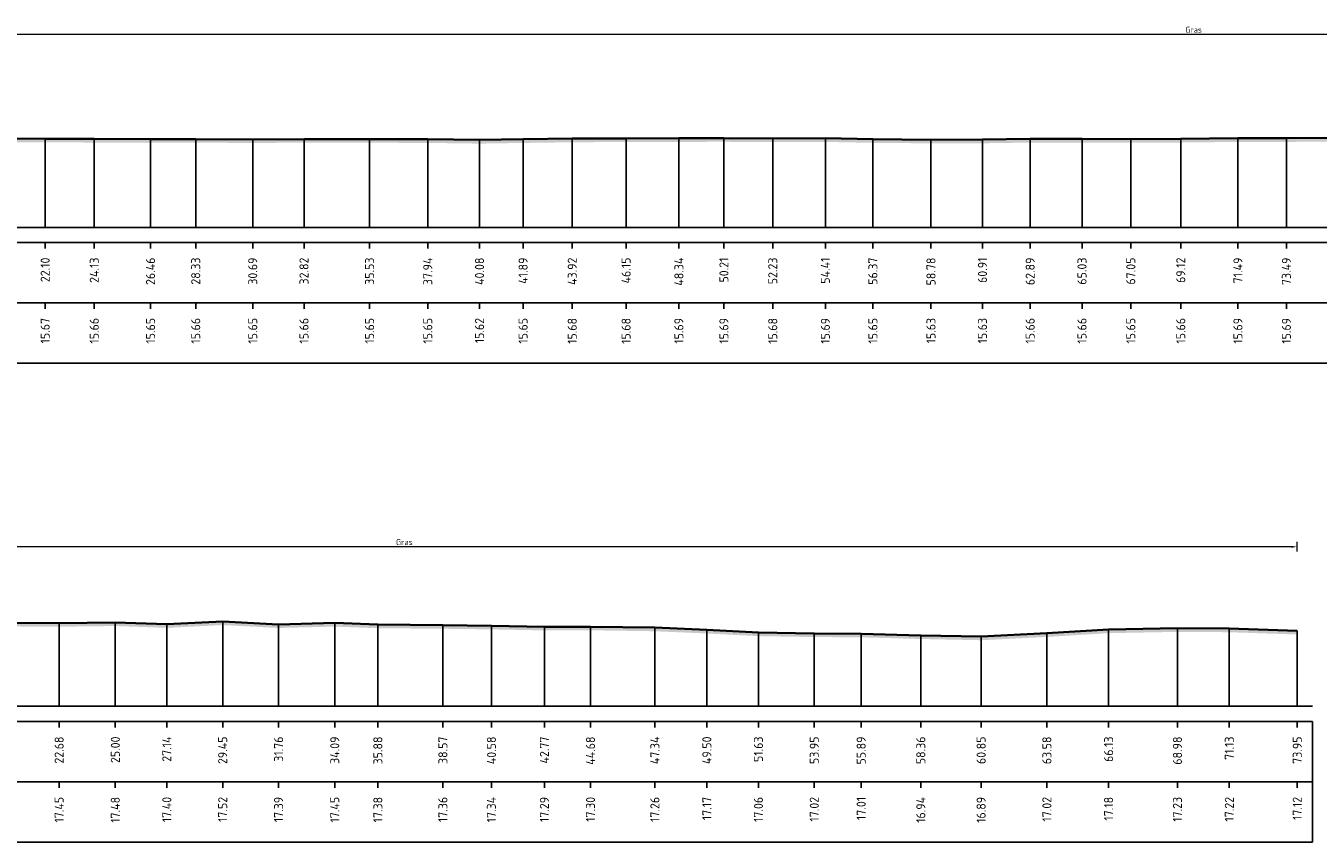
# Model space of a CAD drawing. Header units: metres. Extents: x 197883 to 206898, y 361907 to 364395.
# Tile 225 of 256: x 206532 to 206585, y 363892 to 363926. Entities that reach past the tile are written whole.
import ezdxf
from ezdxf.enums import TextEntityAlignment as Align

# ---------------------------------------------------------------- set-up
doc = ezdxf.new("R2010")
doc.units = ezdxf.units.M
doc.header["$PDMODE"] = 35
doc.header["$PDSIZE"] = 0.075
for name, color, linetype, lineweight in [('X-ME-AL-PROFIEL_HUIDIG MAAIVELD-GD', 252, 'Continuous', 0), ('X-XX-AL-DETAIL1-M', 7, 'Continuous', 18), ('X-XX-AL-DWARSPROFIEL_PROFIELLIJN MAAIVELD-GD', 8, 'Continuous', 35)]:
    doc.layers.add(name, color=color, linetype=linetype, lineweight=lineweight)
doc.layers.add('X-ME-AL-PROFIELRASTER-S', color=7, linetype='Continuous')
doc.styles.add('NLCS-ISO-ANNOTATIVE-T18', font='NLCS-ISO.ttf', dxfattribs={"height": 1.8})
doc.styles.add('NLCS-ISO-M100-T25', font='NLCS-ISO.ttf', dxfattribs={"height": 0.25})
doc.dimstyles.new('NLCS-M100-T25-PIJL_L2_H1', dxfattribs={"dimscale": 0.1, "dimtxt": 2.5, "dimasz": 2.5, "dimexe": 2, "dimexo": 2, "dimgap": 0.7, "dimtad": 1, "dimzin": 0, "dimdsep": 46, "dimtxsty": 'NLCS-ISO-M100-T25', "dimcen": 0, "dimdle": 2, "dimclrd": 256, "dimclre": 256, "dimclrt": 256, "dimadec": 1, "dimazin": 0, "dimtfac": 1, "dimtdec": 3, "dimtofl": 0, "dimtmove": 0, "dimatfit": 3, "dimfxl": 2, "dimfxlon": 1, "dimtfillclr": 256, "dimtolj": 1, "dimtzin": 0, "dimlwd": -1, "dimlwe": -1, "dimarcsym": 0})

# ---------------------------------------------------------------- blocks, each defined once
blk = doc.blocks.new('SAL-PROFIELRASTER_BALK_EIND1-D')
at = {"color": 0, "linetype": 'ByBlock', "lineweight": -2}
blk.add_line((1, -12.5), (1, -2.5), dxfattribs=at)
at = {"color": 0, "linetype": 'ByBlock', "lineweight": -2, "flags": 128}
for points in [[(0, 0), (1, 0)], [(0, -2.5), (1, -2.5)], [(0, -12.5), (1, -12.5)]]:
    blk.add_lwpolyline(points, dxfattribs=at)
blk = doc.blocks.new('SAL-PROFIELRASTER_BALK_EIND2-D')
at = {"color": 0, "linetype": 'ByBlock', "lineweight": -2}
for p, q in [((1, -2.5), (1, -12.5)), ((1, -12.5), (0, -12.5))]:
    blk.add_line(p, q, dxfattribs=at)
blk = doc.blocks.new('SAL-PROFIELRASTER_BALK_DATA-D')
at = {"color": 0, "linetype": 'ByBlock', "lineweight": -2}
blk.add_lwpolyline([(0, -3.5), (0, -2.5)], dxfattribs=at)
at = {"color": 0, "linetype": 'ByBlock', "lineweight": -2, "style": 'NLCS-ISO-ANNOTATIVE-T18'}
blk.add_attdef('GETAL', text='', height=1.5, rotation=90, dxfattribs=at).set_placement((0.75, -5), align=Align.RIGHT)
blk = doc.blocks.new('SAL-PROFIELRASTER_AANHAAL-D')
at = {"color": 9, "linetype": 'ByBlock', "lineweight": -2, "flags": 128}
blk.add_lwpolyline([(0, 1), (0, 0)], dxfattribs=at)
blk = doc.blocks.new('*D152')
at = {"layer": 'Defpoints', "color": 0, "transparency": 16777216}
for p in [(206510.448, 363925.67), (206510.448, 363917.683), (206645.675, 363917.683)]:
    blk.add_point(p, dxfattribs=at)
at = {"layer": 'X-XX-AL-DETAIL1-M', "color": 253, "transparency": 16777216}
for p, q in [((206510.448, 363925.47), (206510.448, 363925.87)), ((206645.675, 363925.47), (206645.675, 363925.87)), ((206645.425, 363925.67), (206510.698, 363925.67))]:
    blk.add_line(p, q, dxfattribs=at)
for points in [[(206510.698, 363925.711), (206510.698, 363925.628), (206510.448, 363925.67)], [(206645.425, 363925.711), (206645.425, 363925.628), (206645.675, 363925.67)]]:
    blk.add_solid(points, dxfattribs=at)
at = {"layer": 'X-XX-AL-DETAIL1-M', "color": 253, "transparency": 16777216, "insert": (206580.102, 363925.865), "char_height": 0.25, "attachment_point": 5, "style": 'NLCS-ISO-M100-T25'}
blk.add_mtext('\\A1;Gras', dxfattribs=at)
blk = doc.blocks.new('*D155')
at = {"layer": 'Defpoints', "color": 0, "transparency": 16777216}
for p in [(206510.448, 363904.455), (206510.448, 363897.849), (206584.394, 363897.849)]:
    blk.add_point(p, dxfattribs=at)
at = {"layer": 'X-XX-AL-DETAIL1-M', "color": 253, "transparency": 16777216}
for p, q in [((206510.448, 363904.255), (206510.448, 363904.655)), ((206584.144, 363904.455), (206510.698, 363904.455)), ((206584.394, 363904.255), (206584.394, 363904.655))]:
    blk.add_line(p, q, dxfattribs=at)
for points in [[(206510.698, 363904.496), (206510.698, 363904.413), (206510.448, 363904.455)], [(206584.144, 363904.496), (206584.144, 363904.413), (206584.394, 363904.455)]]:
    blk.add_solid(points, dxfattribs=at)
at = {"layer": 'X-XX-AL-DETAIL1-M', "color": 253, "transparency": 16777216, "insert": (206547.421, 363904.65), "char_height": 0.25, "attachment_point": 5, "style": 'NLCS-ISO-M100-T25'}
blk.add_mtext('\\A1;Gras', dxfattribs=at)

msp = doc.modelspace()

# ---------------------------------------------------------------- hatches: boundary and pattern name
at = {"layer": 'X-ME-AL-PROFIEL_HUIDIG MAAIVELD-GD'}
h = msp.add_hatch(dxfattribs=at)
h.set_pattern_fill('AGR-MAAIVELD', color=256, scale=0.05, pattern_type=2)
h.set_pattern_definition([(45, (703.85004, 234.15822), (-0.25000007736, 0.25000007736), []), (45, (703.81432, 234.19393), (0, 0.50000015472), [0.3535535, -0.3535535]), (45, (703.7786, 234.22965), (0, 0.50000015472), [0.3535535, -0.3535535]), (45, (703.7424, 234.26586), (0, 0.50000015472), [0.3535535, -0.3535535]), (45, (703.70718, 234.30108), (0, 0.50000015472), [0.3535535, -0.3535535]), (45, (703.67147, 234.3368), (0, 0.50000015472), [0.3535535, -0.3535535]), (45, (703.63575, 234.3725), (0, 0.50000015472), [0.3535535, -0.3535535]), (315, (703.85004, 234.15822), (0.25000007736, 0.25000007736), []), (315, (703.88575, 234.19393), (0.50000015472, -1e-16), [0.3535535, -0.3535535]), (315, (703.92147, 234.22965), (0.50000015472, -1e-16), [0.3535535, -0.3535535]), (315, (703.95768, 234.26586), (0.50000015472, -1e-16), [0.3535535, -0.3535535]), (315, (703.9929, 234.30108), (0.50000015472, -1e-16), [0.3535535, -0.3535535]), (315, (704.0286, 234.3368), (0.50000015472, -1e-16), [0.3535535, -0.3535535]), (315, (704.06432, 234.3725), (0.50000015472, -1e-16), [0.3535535, -0.3535535])])
h.paths.add_polyline_path([(206651.655, 363919.183), (206650.656, 363919.823), (206649.756, 363920.42), (206648.755, 363920.62), (206648.046, 363920.941), (206647.069, 363921.51), (206645.675, 363921.614), (206644.221, 363921.557), (206642.528, 363921.512), (206640.69, 363921.516), (206638.877, 363921.474), (206636.764, 363921.455), (206634.96, 363921.379), (206632.837, 363921.397), (206630.926, 363921.391), (206628.936, 363921.376), (206626.818, 363921.368), (206624.873, 363921.37), (206622.808, 363921.365), (206620.977, 363921.397), (206619.225, 363921.378), (206617.387, 363921.394), (206615.485, 363921.418), (206613.441, 363921.421), (206611.236, 363921.434), (206609.258, 363921.431), (206607.527, 363921.443), (206605.108, 363921.51), (206603.176, 363921.449), (206600.943, 363921.458), (206598.876, 363921.427), (206596.816, 363921.445), (206594.767, 363921.443), (206592.49, 363921.424), (206590.607, 363921.409), (206588.296, 363921.393), (206586.031, 363921.394), (206583.942, 363921.371), (206581.937, 363921.372), (206579.569, 363921.347), (206577.501, 363921.336), (206575.48, 363921.345), (206573.333, 363921.345), (206571.358, 363921.316), (206569.227, 363921.313), (206566.822, 363921.334), (206564.853, 363921.372), (206562.675, 363921.364), (206560.653, 363921.377), (206558.788, 363921.373), (206556.601, 363921.367), (206554.372, 363921.358), (206552.337, 363921.33), (206550.532, 363921.302), (206548.39, 363921.331), (206545.978, 363921.337), (206543.265, 363921.341), (206541.142, 363921.328), (206538.781, 363921.342), (206536.909, 363921.334), (206534.58, 363921.347), (206532.547, 363921.351), (206529.968, 363921.363), (206527.668, 363921.368), (206525.514, 363921.345), (206523.015, 363921.313), (206521.102, 363921.308), (206519.14, 363921.256), (206516.894, 363921.299), (206514.643, 363921.281), (206512.36, 363921.282), (206510.448, 363921.471), (206510.448, 363921.321), (206512.36, 363921.132), (206514.643, 363921.131), (206516.894, 363921.149), (206519.14, 363921.106), (206521.102, 363921.158), (206523.015, 363921.163), (206525.514, 363921.195), (206527.668, 363921.218), (206529.968, 363921.213), (206532.547, 363921.201), (206534.58, 363921.197), (206536.909, 363921.184), (206538.781, 363921.192), (206541.142, 363921.178), (206543.265, 363921.191), (206545.978, 363921.187), (206548.39, 363921.181), (206550.532, 363921.152), (206552.337, 363921.18), (206554.372, 363921.208), (206556.601, 363921.217), (206558.788, 363921.223), (206560.653, 363921.227), (206562.675, 363921.214), (206564.853, 363921.222), (206566.822, 363921.184), (206569.227, 363921.163), (206571.358, 363921.166), (206573.333, 363921.195), (206575.48, 363921.195), (206577.501, 363921.186), (206579.569, 363921.197), (206581.937, 363921.222), (206583.942, 363921.221), (206586.031, 363921.244), (206588.296, 363921.243), (206590.607, 363921.259), (206592.49, 363921.274), (206594.767, 363921.293), (206596.816, 363921.295), (206598.876, 363921.277), (206600.943, 363921.308), (206603.176, 363921.299), (206605.108, 363921.36), (206607.527, 363921.293), (206609.258, 363921.281), (206611.236, 363921.284), (206613.441, 363921.271), (206615.485, 363921.268), (206617.387, 363921.244), (206619.225, 363921.228), (206620.977, 363921.247), (206622.808, 363921.215), (206624.873, 363921.22), (206626.818, 363921.218), (206628.936, 363921.226), (206630.926, 363921.241), (206632.837, 363921.247), (206634.96, 363921.229), (206636.764, 363921.305), (206638.877, 363921.324), (206640.69, 363921.366), (206642.528, 363921.362), (206644.221, 363921.407), (206645.675, 363921.464), (206647.069, 363921.36), (206648.046, 363920.791), (206648.755, 363920.47), (206649.756, 363920.27), (206650.656, 363919.673), (206651.655, 363919.033)])
h = msp.add_hatch(dxfattribs=at)
h.set_pattern_fill('AGR-MAAIVELD', color=256, scale=0.05, pattern_type=2)
h.set_pattern_definition([(45, (703.85004, 251.82395), (-0.25000007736, 0.25000007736), []), (45, (703.81432, 251.85966), (0, 0.50000015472), [0.3535535, -0.3535535]), (45, (703.7786, 251.89537), (0, 0.50000015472), [0.3535535, -0.3535535]), (45, (703.7424, 251.9316), (0, 0.50000015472), [0.3535535, -0.3535535]), (45, (703.70718, 251.9668), (0, 0.50000015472), [0.3535535, -0.3535535]), (45, (703.67147, 252.00252), (0, 0.50000015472), [0.3535535, -0.3535535]), (45, (703.63575, 252.03823), (0, 0.50000015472), [0.3535535, -0.3535535]), (315, (703.85004, 251.82395), (0.25000007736, 0.25000007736), []), (315, (703.88575, 251.85966), (0.50000015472, -1e-16), [0.3535535, -0.3535535]), (315, (703.92147, 251.89537), (0.50000015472, -1e-16), [0.3535535, -0.3535535]), (315, (703.95768, 251.9316), (0.50000015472, -1e-16), [0.3535535, -0.3535535]), (315, (703.9929, 251.9668), (0.50000015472, -1e-16), [0.3535535, -0.3535535]), (315, (704.0286, 252.00252), (0.50000015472, -1e-16), [0.3535535, -0.3535535]), (315, (704.06432, 252.03823), (0.50000015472, -1e-16), [0.3535535, -0.3535535])])
h.paths.add_polyline_path([(206584.394, 363900.972), (206584.394, 363900.822), (206581.58, 363900.918), (206579.431, 363900.932), (206576.582, 363900.878), (206574.025, 363900.722), (206571.303, 363900.586), (206568.806, 363900.637), (206566.336, 363900.706), (206564.394, 363900.717), (206562.081, 363900.756), (206559.945, 363900.865), (206557.793, 363900.958), (206555.127, 363900.997), (206553.218, 363900.992), (206551.024, 363901.036), (206549.015, 363901.061), (206546.323, 363901.083), (206544.539, 363901.151), (206542.212, 363901.093), (206539.897, 363901.214), (206537.584, 363901.098), (206535.452, 363901.174), (206533.125, 363901.146), (206531.088, 363901.157), (206529.092, 363901.152), (206526.842, 363901.166), (206524.667, 363901.121), (206522.263, 363901.084), (206520.112, 363901.09), (206517.923, 363901.031), (206515.747, 363901.025), (206513.521, 363900.922), (206511.625, 363900.818), (206510.448, 363900.79), (206510.448, 363900.94), (206511.625, 363900.968), (206513.521, 363901.072), (206515.747, 363901.175), (206517.923, 363901.181), (206520.112, 363901.24), (206522.263, 363901.234), (206524.667, 363901.271), (206526.842, 363901.316), (206529.092, 363901.302), (206531.088, 363901.307), (206533.125, 363901.296), (206535.452, 363901.324), (206537.584, 363901.248), (206539.897, 363901.364), (206542.212, 363901.243), (206544.539, 363901.301), (206546.323, 363901.233), (206549.015, 363901.211), (206551.024, 363901.186), (206553.218, 363901.142), (206555.127, 363901.147), (206557.793, 363901.108), (206559.945, 363901.015), (206562.081, 363900.906), (206564.394, 363900.867), (206566.336, 363900.856), (206568.806, 363900.787), (206571.303, 363900.736), (206574.025, 363900.872), (206576.582, 363901.028), (206579.431, 363901.082), (206581.58, 363901.068)])

# ---------------------------------------------------------------- linework, layer by layer
at = {"layer": 'X-XX-AL-DWARSPROFIEL_PROFIELLIJN MAAIVELD-GD'}
for points in [[(206529.968, 363921.363), (206532.547, 363921.351), (206534.58, 363921.347), (206536.909, 363921.334), (206538.781, 363921.342), (206541.142, 363921.328), (206543.265, 363921.341), (206545.978, 363921.337), (206548.39, 363921.331), (206550.532, 363921.302), (206552.337, 363921.33), (206554.372, 363921.358), (206556.601, 363921.367), (206558.788, 363921.373), (206560.653, 363921.377), (206562.675, 363921.364), (206564.853, 363921.372), (206566.822, 363921.334), (206569.227, 363921.313), (206571.358, 363921.316), (206573.333, 363921.345), (206575.48, 363921.345), (206577.501, 363921.336), (206579.569, 363921.347), (206581.937, 363921.372), (206583.942, 363921.371), (206586.031, 363921.394)], [(206531.088, 363901.307), (206533.125, 363901.296), (206535.452, 363901.324), (206537.584, 363901.248), (206539.897, 363901.364), (206542.212, 363901.243), (206544.539, 363901.301), (206546.323, 363901.233), (206549.015, 363901.211), (206551.024, 363901.186), (206553.218, 363901.142), (206555.127, 363901.147), (206557.793, 363901.108), (206559.945, 363901.015), (206562.081, 363900.906), (206564.394, 363900.867), (206566.336, 363900.856), (206568.806, 363900.787), (206571.303, 363900.736), (206574.025, 363900.872), (206576.582, 363901.028), (206579.431, 363901.082), (206581.58, 363901.068), (206584.394, 363900.972)]]:
    msp.add_lwpolyline(points, dxfattribs=at)

# ---------------------------------------------------------------- block references
at = {"layer": 'X-ME-AL-PROFIELRASTER-S'}
for name, p, xscale, yscale, zscale in [('SAL-PROFIELRASTER_AANHAAL-D', (206532.547, 363917.683), 0.220062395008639, 3.668000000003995, 0.220062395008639), ('SAL-PROFIELRASTER_AANHAAL-D', (206534.58, 363917.683), 0.219875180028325, 3.663999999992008, 0.219875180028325), ('SAL-PROFIELRASTER_AANHAAL-D', (206536.909, 363917.683), 0.2192661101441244, 3.651000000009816, 0.2192661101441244), ('SAL-PROFIELRASTER_AANHAAL-D', (206538.781, 363917.683), 0.219641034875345, 3.658999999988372, 0.219641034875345), ('SAL-PROFIELRASTER_AANHAAL-D', (206541.142, 363917.683), 0.2189846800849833, 3.645000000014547, 0.2189846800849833), ('SAL-PROFIELRASTER_AANHAAL-D', (206543.265, 363917.683), 0.2195941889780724, 3.65799999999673, 0.2195941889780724), ('SAL-PROFIELRASTER_AANHAAL-D', (206545.978, 363917.683), 0.2194067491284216, 3.653999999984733, 0.2194067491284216), ('SAL-PROFIELRASTER_AANHAAL-D', (206548.39, 363917.683), 0.219125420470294, 3.647999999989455, 0.219125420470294), ('SAL-PROFIELRASTER_AANHAAL-D', (206550.532, 363917.683), 0.217762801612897, 3.619000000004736, 0.217762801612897), ('SAL-PROFIELRASTER_AANHAAL-D', (206552.337, 363917.683), 0.2190785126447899, 3.646999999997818, 0.2190785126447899), ('SAL-PROFIELRASTER_AANHAAL-D', (206554.372, 363917.683), 0.220389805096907, 3.674999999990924, 0.220389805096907), ('SAL-PROFIELRASTER_AANHAAL-D', (206556.601, 363917.683), 0.2208103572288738, 3.684000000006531, 0.2208103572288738), ('SAL-PROFIELRASTER_AANHAAL-D', (206558.788, 363917.683), 0.2210904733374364, 3.690000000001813, 0.2210904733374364), ('SAL-PROFIELRASTER_AANHAAL-D', (206560.653, 363917.683), 0.2212771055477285, 3.69400000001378, 0.2212771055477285), ('SAL-PROFIELRASTER_AANHAAL-D', (206562.675, 363917.683), 0.2206702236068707, 3.680999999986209, 0.2206702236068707), ('SAL-PROFIELRASTER_AANHAAL-D', (206564.853, 363917.683), 0.2210438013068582, 3.689000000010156, 0.2210438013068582), ('SAL-PROFIELRASTER_AANHAAL-D', (206566.822, 363917.683), 0.2192661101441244, 3.651000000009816, 0.2192661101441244), ('SAL-PROFIELRASTER_AANHAAL-D', (206569.227, 363917.683), 0.2182802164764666, 3.630000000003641, 0.2182802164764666), ('SAL-PROFIELRASTER_AANHAAL-D', (206571.358, 363917.683), 0.2184212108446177, 3.632999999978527, 0.2184212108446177), ('SAL-PROFIELRASTER_AANHAAL-D', (206573.333, 363917.683), 0.219781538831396, 3.66200000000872, 0.219781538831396), ('SAL-PROFIELRASTER_AANHAAL-D', (206575.48, 363917.683), 0.219781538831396, 3.66200000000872, 0.219781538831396), ('SAL-PROFIELRASTER_AANHAAL-D', (206577.501, 363917.683), 0.2193598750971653, 3.652999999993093, 0.2193598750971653), ('SAL-PROFIELRASTER_AANHAAL-D', (206579.569, 363917.683), 0.219875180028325, 3.663999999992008, 0.219875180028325), ('SAL-PROFIELRASTER_AANHAAL-D', (206581.937, 363917.683), 0.2210438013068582, 3.689000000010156, 0.2210438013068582), ('SAL-PROFIELRASTER_AANHAAL-D', (206583.942, 363917.683), 0.220997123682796, 3.688000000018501, 0.220997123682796), ('SAL-PROFIELRASTER_BALK_EIND1-D', (206510.448, 363917.683), 142.6320298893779, 0.25, 142.6320298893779), ('SAL-PROFIELRASTER_BALK_EIND2-D', (206510.448, 363915.183), 142.6320298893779, 0.25, 142.6320298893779), ('SAL-PROFIELRASTER_BALK_EIND1-D', (206510.448, 363897.849), 74.57082634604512, 0.25, 74.57082634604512), ('SAL-PROFIELRASTER_BALK_EIND2-D', (206510.448, 363895.349), 74.57082634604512, 0.25, 74.57082634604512)]:
    msp.add_blockref(name, p, dxfattribs=dict(at, xscale=xscale, yscale=yscale, zscale=zscale))
at = {"layer": 'X-ME-AL-PROFIELRASTER-S', "xscale": 0.25, "yscale": 0.25, "zscale": 0.25}
for p, values in [((206532.547, 363917.683), {'GETAL': '22.10'}), ((206534.58, 363917.683), {'GETAL': '24.13'}), ((206536.909, 363917.683), {'GETAL': '26.46'}), ((206538.781, 363917.683), {'GETAL': '28.33'}), ((206541.142, 363917.683), {'GETAL': '30.69'}), ((206543.265, 363917.683), {'GETAL': '32.82'}), ((206545.978, 363917.683), {'GETAL': '35.53'}), ((206548.39, 363917.683), {'GETAL': '37.94'}), ((206550.532, 363917.683), {'GETAL': '40.08'}), ((206552.337, 363917.683), {'GETAL': '41.89'}), ((206554.372, 363917.683), {'GETAL': '43.92'}), ((206556.601, 363917.683), {'GETAL': '46.15'}), ((206558.788, 363917.683), {'GETAL': '48.34'}), ((206560.653, 363917.683), {'GETAL': '50.21'}), ((206562.675, 363917.683), {'GETAL': '52.23'}), ((206564.853, 363917.683), {'GETAL': '54.41'}), ((206566.822, 363917.683), {'GETAL': '56.37'}), ((206569.227, 363917.683), {'GETAL': '58.78'}), ((206571.358, 363917.683), {'GETAL': '60.91'}), ((206573.333, 363917.683), {'GETAL': '62.89'}), ((206575.48, 363917.683), {'GETAL': '65.03'}), ((206577.501, 363917.683), {'GETAL': '67.05'}), ((206579.569, 363917.683), {'GETAL': '69.12'}), ((206581.937, 363917.683), {'GETAL': '71.49'}), ((206583.942, 363917.683), {'GETAL': '73.49'}), ((206532.547, 363915.183), {'GETAL': '15.67'}), ((206534.58, 363915.183), {'GETAL': '15.66'}), ((206536.909, 363915.183), {'GETAL': '15.65'}), ((206538.781, 363915.183), {'GETAL': '15.66'}), ((206541.142, 363915.183), {'GETAL': '15.65'}), ((206543.265, 363915.183), {'GETAL': '15.66'}), ((206545.978, 363915.183), {'GETAL': '15.65'}), ((206548.39, 363915.183), {'GETAL': '15.65'}), ((206550.532, 363915.183), {'GETAL': '15.62'}), ((206552.337, 363915.183), {'GETAL': '15.65'}), ((206554.372, 363915.183), {'GETAL': '15.68'}), ((206556.601, 363915.183), {'GETAL': '15.68'}), ((206558.788, 363915.183), {'GETAL': '15.69'}), ((206560.653, 363915.183), {'GETAL': '15.69'}), ((206562.675, 363915.183), {'GETAL': '15.68'}), ((206564.853, 363915.183), {'GETAL': '15.69'}), ((206566.822, 363915.183), {'GETAL': '15.65'}), ((206569.227, 363915.183), {'GETAL': '15.63'}), ((206571.358, 363915.183), {'GETAL': '15.63'}), ((206573.333, 363915.183), {'GETAL': '15.66'}), ((206575.48, 363915.183), {'GETAL': '15.66'}), ((206577.501, 363915.183), {'GETAL': '15.65'}), ((206579.569, 363915.183), {'GETAL': '15.66'}), ((206581.937, 363915.183), {'GETAL': '15.69'}), ((206583.942, 363915.183), {'GETAL': '15.69'}), ((206533.125, 363897.849), {'GETAL': '22.68'}), ((206535.452, 363897.849), {'GETAL': '25.00'}), ((206537.584, 363897.849), {'GETAL': '27.14'}), ((206539.897, 363897.849), {'GETAL': '29.45'}), ((206542.212, 363897.849), {'GETAL': '31.76'}), ((206544.539, 363897.849), {'GETAL': '34.09'}), ((206546.323, 363897.849), {'GETAL': '35.88'}), ((206549.015, 363897.849), {'GETAL': '38.57'}), ((206551.024, 363897.849), {'GETAL': '40.58'}), ((206553.218, 363897.849), {'GETAL': '42.77'}), ((206555.127, 363897.849), {'GETAL': '44.68'}), ((206557.793, 363897.849), {'GETAL': '47.34'}), ((206559.945, 363897.849), {'GETAL': '49.50'}), ((206562.081, 363897.849), {'GETAL': '51.63'}), ((206564.394, 363897.849), {'GETAL': '53.95'}), ((206566.336, 363897.849), {'GETAL': '55.89'}), ((206568.806, 363897.849), {'GETAL': '58.36'}), ((206571.303, 363897.849), {'GETAL': '60.85'}), ((206574.025, 363897.849), {'GETAL': '63.58'}), ((206576.582, 363897.849), {'GETAL': '66.13'}), ((206579.431, 363897.849), {'GETAL': '68.98'}), ((206581.58, 363897.849), {'GETAL': '71.13'}), ((206584.394, 363897.849), {'GETAL': '73.95'}), ((206533.125, 363895.349), {'GETAL': '17.45'}), ((206535.452, 363895.349), {'GETAL': '17.48'}), ((206537.584, 363895.349), {'GETAL': '17.40'}), ((206539.897, 363895.349), {'GETAL': '17.52'}), ((206542.212, 363895.349), {'GETAL': '17.39'}), ((206544.539, 363895.349), {'GETAL': '17.45'}), ((206546.323, 363895.349), {'GETAL': '17.38'}), ((206549.015, 363895.349), {'GETAL': '17.36'}), ((206551.024, 363895.349), {'GETAL': '17.34'}), ((206553.218, 363895.349), {'GETAL': '17.29'}), ((206555.127, 363895.349), {'GETAL': '17.30'}), ((206557.793, 363895.349), {'GETAL': '17.26'}), ((206559.945, 363895.349), {'GETAL': '17.17'}), ((206562.081, 363895.349), {'GETAL': '17.06'}), ((206564.394, 363895.349), {'GETAL': '17.02'}), ((206566.336, 363895.349), {'GETAL': '17.01'}), ((206568.806, 363895.349), {'GETAL': '16.94'}), ((206571.303, 363895.349), {'GETAL': '16.89'}), ((206574.025, 363895.349), {'GETAL': '17.02'}), ((206576.582, 363895.349), {'GETAL': '17.18'}), ((206579.431, 363895.349), {'GETAL': '17.23'}), ((206581.58, 363895.349), {'GETAL': '17.22'}), ((206584.394, 363895.349), {'GETAL': '17.12'})]:
    msp.add_blockref('SAL-PROFIELRASTER_BALK_DATA-D', p, dxfattribs=at).add_auto_attribs(values)
at = {"layer": 'X-ME-AL-PROFIELRASTER-S'}
for p, yscale in [((206533.125, 363897.849), 3.446999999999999), ((206535.452, 363897.849), 3.475000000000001), ((206537.584, 363897.849), 3.399000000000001), ((206539.897, 363897.849), 3.515000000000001), ((206542.212, 363897.849), 3.393999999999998), ((206544.539, 363897.849), 3.452000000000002), ((206546.323, 363897.849), 3.384), ((206549.015, 363897.849), 3.361999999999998), ((206551.024, 363897.849), 3.337), ((206553.218, 363897.849), 3.292999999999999), ((206555.127, 363897.849), 3.297999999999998), ((206557.793, 363897.849), 3.259), ((206559.945, 363897.849), 3.166), ((206562.081, 363897.849), 3.056999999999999), ((206564.394, 363897.849), 3.018000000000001), ((206566.336, 363897.849), 3.007000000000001), ((206568.806, 363897.849), 2.937999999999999), ((206571.303, 363897.849), 2.887), ((206574.025, 363897.849), 3.023), ((206576.582, 363897.849), 3.178999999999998), ((206579.431, 363897.849), 3.233000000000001), ((206581.58, 363897.849), 3.219000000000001), ((206584.394, 363897.849), 3.123000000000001)]:
    msp.add_blockref('SAL-PROFIELRASTER_AANHAAL-D', p, dxfattribs=dict(at, yscale=yscale))

# ---------------------------------------------------------------- dimensions: what is measured, and where the dimension line sits
at = {"layer": 'X-XX-AL-DETAIL1-M', "color": 253}
for base, p1, p2, picture, middle in [((206510.448, 363925.67), (206645.675, 363917.683), (206510.448, 363917.683), '*D152', (206580.102, 363925.67)), ((206510.448, 363904.455), (206584.394, 363897.849), (206510.448, 363897.849), '*D155', (206547.421, 363904.455))]:
    dim = msp.add_linear_dim(base=base, p1=p1, p2=p2, text='Gras', dimstyle='NLCS-M100-T25-PIJL_L2_H1', override={"dimclrd": 253, "dimclre": 253, "dimclrt": 253}, dxfattribs=at)
    dim.commit()
    dim.dimension.update_dxf_attribs({"geometry": picture, "text_midpoint": middle, "dimtype": 160})

doc.saveas('drawing.dxf')
